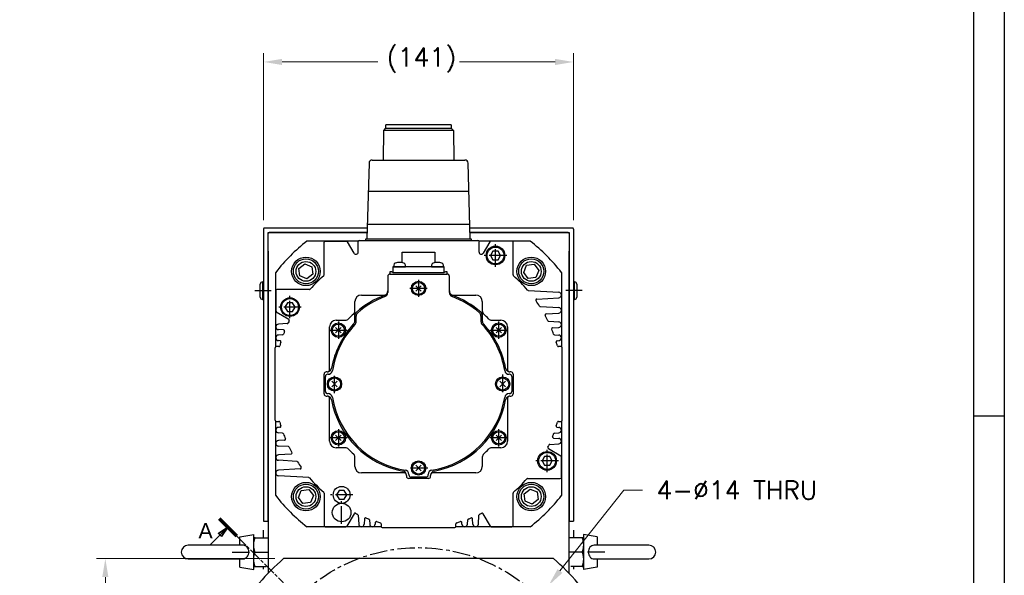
# Model space of a CAD drawing. Extents: x 0 to 1685, y -10 to 1188.
# Tile 10 of 24: x 1234 to 1682, y 522 to 774. Entities that reach past the tile are written whole.
import ezdxf

# ---------------------------------------------------------------- set-up
doc = ezdxf.new("R2010")
doc.units = 0
doc.header["$LTSCALE"] = 25.4
for name, pattern in [('CENTER', [2, 1.25, -0.25, 0.25, -0.25]), ('CHAIN', [0.3543, 0.2362, -0.0295, 0.0591, -0.0295]), ('DASH_CENTER', [14, 11, -1, 1, -1]), ('PHANTOM', [63.5, 31.75, -6.35, 6.35, -6.35, 6.35, -6.35])]:
    doc.linetypes.add(name, pattern=pattern)
doc.layers.get('0').update_dxf_attribs({"linetype": 'CONTINUOUS'})
doc.layers.get('Defpoints').update_dxf_attribs({"linetype": 'CONTINUOUS'})
doc.layers.add('ATA-CENTER', color=133, linetype='CENTER')
doc.layers.add('ATA-DIM', color=252, linetype='CONTINUOUS', lineweight=25)
doc.layers.add('ATA-SECTION', color=3, linetype='CONTINUOUS', lineweight=35)
doc.styles.get("Standard").update_dxf_attribs({"font": 'simplex.shx'})
doc.styles.add('주 문자 (ISO)', font='arial.ttf')
doc.dimstyles.new('ata_A1', dxfattribs={"dimtxt": 4.2, "dimasz": 4.2, "dimexe": 2, "dimexo": 2, "dimgap": 2, "dimtad": 0, "dimtih": 1, "dimtoh": 1, "dimdec": 6, "dimdsep": 46, "dimtxsty": 'Standard', "dimcen": 0, "dimclrd": 252, "dimclre": 252, "dimclrt": 4, "dimadec": 6, "dimazin": 2, "dimtfac": 1, "dimtdec": 6, "dimtofl": 0, "dimtmove": 0, "dimatfit": 3, "dimfxl": 0, "dimtolj": 1, "dimtzin": 0, "dimlwd": 0, "dimlwe": 0, "dimarcsym": 0})

# ---------------------------------------------------------------- blocks, each defined once
blk = doc.blocks.new('*D13665')
at = {"layer": 'ATA-DIM', "color": 252, "lineweight": 0}
for p, q in [((1350.09, 529.11), (1268.96, 529.11)), ((1272.96, 520.71), (1272.96, 465.18)), ((1272.96, 392.51), (1272.96, 448.03)), ((1350.09, 384.11), (1268.96, 384.11))]:
    blk.add_line(p, q, dxfattribs=at)
at = {"layer": 'ATA-DIM', "color": 252}
for points in [[(1274.36, 520.71), (1271.56, 520.71), (1272.96, 529.11)], [(1271.56, 392.51), (1274.36, 392.51), (1272.96, 384.11)]]:
    blk.add_solid(points, dxfattribs=at)
at = {"layer": 'Defpoints', "color": 0}
for p in [(1354.09, 529.11), (1272.96, 384.11), (1354.09, 384.11)]:
    blk.add_point(p, dxfattribs=at)
at = {"layer": 'ATA-DIM', "color": 4, "insert": (1233.99, 461.18), "char_height": 8.4, "attachment_point": 1}
blk.add_mtext('\\A1;145 SQUARE', dxfattribs=at)
blk = doc.blocks.new('ata-Border-A1-002')
at = {"color": 253, "ltscale": 0.5}
blk.add_line((841, 594), (841, 0), dxfattribs=at)
blk.add_line((834, 585), (834, 9))
at = {"color": 253, "linetype": 'Continuous'}
blk.add_line((841, 297), (834, 297), dxfattribs=at)
blk = doc.blocks.new('*D13660')
at = {"layer": 'ATA-DIM', "color": 252, "lineweight": 0}
for p, q in [((1344.98, 683.11), (1344.98, 759.19)), ((1485.98, 683.11), (1485.98, 759.19)), ((1353.38, 755.19), (1396.91, 755.19)), ((1477.58, 755.19), (1434.05, 755.19))]:
    blk.add_line(p, q, dxfattribs=at)
at = {"layer": 'ATA-DIM', "color": 252}
for points in [[(1353.38, 756.59), (1353.38, 753.79), (1344.98, 755.19)], [(1477.58, 753.79), (1477.58, 756.59), (1485.98, 755.19)]]:
    blk.add_solid(points, dxfattribs=at)
at = {"layer": 'Defpoints', "color": 0}
for p in [(1485.98, 755.19), (1344.98, 679.11), (1485.98, 679.11)]:
    blk.add_point(p, dxfattribs=at)
at = {"layer": 'ATA-DIM', "color": 4, "insert": (1400.91, 761.57), "char_height": 8.4, "attachment_point": 1}
blk.add_mtext('\\A1;(141)', dxfattribs=at)
blk = doc.blocks.new('*D13659')
at = {"layer": 'ATA-DIM', "color": 252, "lineweight": 0}
for p, q in [((1508.94, 560.31), (1479.83, 523.49)), ((1517.36, 560.31), (1508.94, 560.31))]:
    blk.add_line(p, q, dxfattribs=at)
at = {"layer": 'ATA-DIM', "color": 252}
blk.add_solid([(1478.73, 524.36), (1480.93, 522.62), (1474.62, 516.9)], dxfattribs=at)
at = {"layer": 'Defpoints', "color": 0}
for p in [(1474.62, 516.9), (1465.94, 505.92)]:
    blk.add_point(p, dxfattribs=at)
at = {"layer": 'ATA-DIM', "color": 4, "insert": (1560.34, 560.31), "char_height": 8.4, "attachment_point": 5}
blk.add_mtext('4-%%c14 THRU', dxfattribs=at)

msp = doc.modelspace()

# ---------------------------------------------------------------- linework, layer by layer
at = {"color": 7, "linetype": 'Continuous'}
for p, q in [((1400.6058173, 725.0156106), (1400.6058173, 726.6056106)), ((1415.4808173, 726.6056106), (1400.6058173, 726.6056106)), ((1430.3558173, 726.6056106), (1415.4808173, 726.6056106)), ((1430.3558173, 726.6056106), (1430.3558173, 725.0156106)), ((1399.5028653, 710.5556106), (1399.6058173, 724.0156106)), ((1399.6058173, 724.0156106), (1400.6058173, 725.0156106)), ((1415.4808173, 724.0156106), (1399.6058173, 724.0156106)), ((1400.6058173, 725.0156106), (1415.4808173, 725.0156106)), ((1415.4808173, 725.0156106), (1430.3558173, 725.0156106)), ((1431.3558173, 724.0156106), (1415.4808173, 724.0156106)), ((1430.3558173, 725.0156106), (1431.3558173, 724.0156106)), ((1431.3558173, 724.0156106), (1431.4587693, 710.5556106)), ((1392.93836, 709.0993238), (1391.9895637, 674.6056106)), ((1394.4377229, 710.5556106), (1415.4808173, 710.5556106)), ((1415.4808173, 710.5556106), (1436.5239118, 710.5556106)), ((1438.972071, 674.6056106), (1438.0232747, 709.0993238)), ((1392.5668232, 696.3556106), (1415.4808173, 696.3556106)), ((1415.4808173, 696.3556106), (1438.3948115, 696.3556106)), ((1392.1295054, 681.3556106), (1415.4808173, 681.3556106)), ((1415.4808173, 681.3556106), (1438.8321293, 681.3556106)), ((1388.0225598, 673.6056106), (1364.6748138, 673.6056106)), ((1372.4808173, 658.2417869), (1372.4808173, 673.1056106)), ((1372.9808173, 673.6056106), (1382.6921422, 673.6056106)), ((1386.1147919, 668.1774074), (1383.1251549, 673.3556106)), ((1387.9808173, 668.6774074), (1387.9808173, 673.4056106)), ((1388.4808173, 673.9056106), (1442.4808173, 673.9056106)), ((1391.4808173, 673.9056106), (1391.4808173, 674.6056106)), ((1391.4808173, 674.6056106), (1439.4808173, 674.6056106)), ((1439.4808173, 674.6056106), (1439.4808173, 673.9056106)), ((1466.2868209, 673.6056106), (1442.9390749, 673.6056106)), ((1442.9808173, 668.6774074), (1442.9808173, 673.4056106)), ((1447.8364798, 673.3556106), (1444.8468427, 668.1774074)), ((1458.4808173, 658.2417869), (1458.4808173, 673.1056106)), ((1408.0808173, 668.6056106), (1422.8808173, 668.6056106)), ((1408.0808173, 663.7966991), (1408.0808173, 668.6056106)), ((1422.8808173, 668.6056106), (1422.8808173, 663.7966991)), ((1449.3261168, 669.1056106), (1448.1714163, 667.1056106)), ((1451.6355179, 669.1056106), (1449.3261168, 669.1056106)), ((1452.7902184, 667.1056106), (1451.6355179, 669.1056106)), ((1448.1714163, 667.1056106), (1449.3261168, 665.1056106)), ((1449.3261168, 665.1056106), (1451.6355179, 665.1056106)), ((1451.6355179, 665.1056106), (1452.7902184, 667.1056106)), ((1350.4808173, 625.5638682), (1350.4808173, 659.4116142)), ((1402.4808173, 658.6056106), (1428.4808173, 658.6056106)), ((1403.7808173, 661.9056106), (1403.7808173, 659.4056106)), ((1427.1808173, 661.9056106), (1403.7808173, 661.9056106)), ((1403.7808173, 659.4056106), (1427.1808173, 659.4056106)), ((1404.174942, 662.7528595), (1404.1008173, 661.9056106)), ((1404.1008173, 661.9056106), (1409.6008173, 661.9056106)), ((1409.6008173, 661.9056106), (1409.5266927, 662.7528595)), ((1421.434942, 662.7528595), (1421.3608173, 661.9056106)), ((1421.3608173, 661.9056106), (1426.8608173, 661.9056106)), ((1426.8608173, 661.9056106), (1426.7866927, 662.7528595)), ((1427.1808173, 659.4056106), (1427.1808173, 661.9056106)), ((1480.4808173, 659.4116142), (1480.4808173, 625.5638682)), ((1401.4808173, 657.6056106), (1401.4808173, 650.29041)), ((1429.4808173, 650.29041), (1429.4808173, 657.6056106)), ((1350.4808173, 651.1056106), (1350.4808173, 641.6942858)), ((1365.844641, 651.6056106), (1350.9808173, 651.6056106)), ((1414.2433805, 653.3430475), (1416.7182542, 650.8681738)), ((1416.7182542, 653.3430475), (1414.2433805, 650.8681738)), ((1465.4406477, 651.1990535), (1479.2308173, 650.3556106)), ((1355.8261168, 645.6056106), (1354.6714163, 643.6056106)), ((1358.1355179, 645.6056106), (1355.8261168, 645.6056106)), ((1359.2902184, 643.6056106), (1358.1355179, 645.6056106)), ((1386.4808173, 637.3120293), (1386.4808173, 646.1056106)), ((1389.4808173, 649.1056106), (1400.2949387, 649.1056106)), ((1430.6666959, 649.1056106), (1441.4808173, 649.1056106)), ((1444.4808173, 646.1056106), (1444.4808173, 637.3120293)), ((1469.3113866, 647.2489122), (1479.2308173, 647.8556106)), ((1356.4146122, 637.9797326), (1350.7308173, 641.261273)), ((1354.6714163, 643.6056106), (1355.8261168, 641.6056106)), ((1355.8261168, 641.6056106), (1358.1355179, 641.6056106)), ((1358.1355179, 641.6056106), (1359.2902184, 643.6056106)), ((1470.9248933, 643.8636227), (1479.2308173, 643.3556106)), ((1473.5020435, 640.5052238), (1479.2308173, 640.8556106)), ((1377.9808173, 637.6056106), (1382.1754124, 637.6056106)), ((1387.0808173, 637.07599), (1387.0808173, 639.5161671)), ((1443.8808173, 639.5161671), (1443.8808173, 637.07599)), ((1448.7862223, 637.6056106), (1452.9808173, 637.6056106)), ((1474.7256828, 637.1311565), (1479.2308173, 636.8556106)), ((1355.742523, 636.100977), (1351.7308173, 635.8556106)), ((1354.0718078, 633.2124295), (1351.7308173, 633.3556106)), ((1374.9808173, 615.1056106), (1374.9808173, 634.6056106)), ((1380.2182542, 631.8681738), (1377.7433805, 634.3430475)), ((1380.2182542, 634.3430475), (1377.7433805, 631.8681738)), ((1453.2182542, 634.3430475), (1450.7433805, 631.8681738)), ((1453.2182542, 631.8681738), (1450.7433805, 634.3430475)), ((1455.9808173, 634.6056106), (1455.9808173, 615.1056106)), ((1476.49297, 634.1881567), (1479.2308173, 634.3556106)), ((1353.5979252, 630.9698078), (1351.7308173, 630.8556106)), ((1352.3694073, 628.3165528), (1351.7308173, 628.3556106)), ((1477.3586635, 630.9701164), (1479.2308173, 630.8556106)), ((1478.5922274, 628.3165528), (1479.2308173, 628.3556106)), ((1350.1808173, 592.1056106), (1350.1808173, 625.1056106)), ((1351.8431712, 625.6056106), (1350.6808173, 625.6056106)), ((1480.2808173, 625.6056106), (1479.1184634, 625.6056106)), ((1480.7808173, 592.1056106), (1480.7808173, 625.1056106)), ((1373.9018747, 614.1056106), (1373.5445093, 614.1056106)), ((1457.4171253, 614.1056106), (1457.05976, 614.1056106)), ((1372.4808173, 604.1056106), (1372.4808173, 613.1056106)), ((1373.0808173, 605.2056106), (1373.0808173, 612.0056106)), ((1374.3254714, 613.0056106), (1374.1173114, 613.0056106)), ((1375.9933805, 609.8430475), (1378.4682542, 607.3681738)), ((1375.9933805, 607.3681738), (1378.4682542, 609.8430475)), ((1454.9682542, 607.3681738), (1452.4933805, 609.8430475)), ((1454.9682542, 609.8430475), (1452.4933805, 607.3681738)), ((1456.8443232, 613.0056106), (1456.6361633, 613.0056106)), ((1457.8808173, 612.0056106), (1457.8808173, 605.2056106)), ((1458.4808173, 613.1056106), (1458.4808173, 604.1056106)), ((1373.5445093, 603.1056106), (1373.9018747, 603.1056106)), ((1374.1173114, 604.2056106), (1374.3254714, 604.2056106)), ((1374.9808173, 582.6056106), (1374.9808173, 602.1056106)), ((1455.9808173, 602.1056106), (1455.9808173, 582.6056106)), ((1456.6361633, 604.2056106), (1456.8443232, 604.2056106)), ((1457.05976, 603.1056106), (1457.4171253, 603.1056106)), ((1350.4808173, 557.799607), (1350.4808173, 591.647353)), ((1350.6808173, 591.6056106), (1351.8431712, 591.6056106)), ((1479.1184634, 591.6056106), (1480.2808173, 591.6056106)), ((1480.4808173, 591.647353), (1480.4808173, 557.799607)), ((1352.3694073, 588.8946685), (1351.7308173, 588.8556106)), ((1478.5922274, 588.8946685), (1479.2308173, 588.8556106)), ((1353.6029711, 586.2411048), (1351.7308173, 586.3556106)), ((1354.4686646, 583.0230645), (1351.7308173, 582.8556106)), ((1377.7433805, 582.8681738), (1380.2182542, 585.3430475)), ((1377.7433805, 585.3430475), (1380.2182542, 582.8681738)), ((1450.7433805, 585.3430475), (1453.2182542, 582.8681738)), ((1450.7433805, 582.8681738), (1453.2182542, 585.3430475)), ((1476.8898269, 583.9987917), (1479.2308173, 583.8556106)), ((1477.3637095, 586.2414134), (1479.2308173, 586.3556106)), ((1356.2359519, 580.0800648), (1351.7308173, 580.3556106)), ((1382.1754124, 579.6056106), (1377.9808173, 579.6056106)), ((1452.9808173, 579.6056106), (1448.7862223, 579.6056106)), ((1474.5470225, 579.2314887), (1480.2308173, 575.9499482)), ((1475.2191116, 581.1102442), (1479.2308173, 581.3556106)), ((1357.4595912, 576.7059974), (1351.7308173, 576.3556106)), ((1360.0367414, 573.3475985), (1351.7308173, 573.8556106)), ((1386.4808173, 571.1056106), (1386.4808173, 575.3002057)), ((1444.4808173, 575.3002057), (1444.4808173, 571.1056106)), ((1472.8261168, 575.6056106), (1471.6714163, 573.6056106)), ((1471.6714163, 573.6056106), (1472.8261168, 571.6056106)), ((1475.1355179, 575.6056106), (1472.8261168, 575.6056106)), ((1476.2902184, 573.6056106), (1475.1355179, 575.6056106)), ((1475.1355179, 571.6056106), (1476.2902184, 573.6056106)), ((1480.4808173, 566.1056106), (1480.4808173, 575.5169355)), ((1361.6502481, 569.962309), (1351.7308173, 569.3556106)), ((1414.2433805, 569.1181738), (1416.7182542, 571.5930475)), ((1416.7182542, 569.1181738), (1414.2433805, 571.5930475)), ((1472.8261168, 571.6056106), (1475.1355179, 571.6056106)), ((1365.520987, 566.0121677), (1351.7308173, 566.8556106)), ((1408.9808173, 568.1056106), (1389.4808173, 568.1056106)), ((1409.9808173, 567.026668), (1409.9808173, 566.6693026)), ((1419.9808173, 565.6056106), (1410.9808173, 565.6056106)), ((1411.0808173, 567.4502647), (1411.0808173, 567.2421047)), ((1418.8808173, 566.2056106), (1412.0808173, 566.2056106)), ((1419.8808173, 567.2421047), (1419.8808173, 567.4502647)), ((1420.9808173, 566.6693026), (1420.9808173, 567.026668)), ((1441.4808173, 568.1056106), (1421.9808173, 568.1056106)), ((1465.1169937, 565.6056106), (1479.9808173, 565.6056106)), ((1379.3261168, 560.1056106), (1378.1714163, 558.1056106)), ((1381.6355179, 560.1056106), (1379.3261168, 560.1056106)), ((1382.7902184, 558.1056106), (1381.6355179, 560.1056106)), ((1372.4808173, 558.9694343), (1372.4808173, 544.1056106)), ((1378.1714163, 558.1056106), (1379.3261168, 556.1056106)), ((1379.3261168, 556.1056106), (1381.6355179, 556.1056106)), ((1381.6355179, 556.1056106), (1382.7902184, 558.1056106)), ((1458.4808173, 544.1056106), (1458.4808173, 558.9694343)), ((1386.1066954, 549.5394055), (1382.8251549, 543.8556106)), ((1387.9854509, 548.8673163), (1388.2308173, 544.8556106)), ((1390.8739984, 547.1966011), (1390.7308173, 544.8556106)), ((1393.1166201, 546.7227185), (1393.2308173, 544.8556106)), ((1437.7308173, 544.8556106), (1437.8450145, 546.7227185)), ((1440.2308173, 544.8556106), (1440.0876362, 547.1966011)), ((1442.7308173, 544.8556106), (1442.9761838, 548.8673163)), ((1448.1364798, 543.8556106), (1444.8549393, 549.5394055)), ((1398.5225598, 543.6056106), (1364.6748138, 543.6056106)), ((1372.9808173, 543.6056106), (1382.3921422, 543.6056106)), ((1395.7698752, 545.4942006), (1395.7308173, 544.8556106)), ((1398.4808173, 544.9679645), (1398.4808173, 543.8056106)), ((1398.9808173, 543.3056106), (1431.9808173, 543.3056106)), ((1466.2868209, 543.6056106), (1432.4390749, 543.6056106)), ((1432.4808173, 543.8056106), (1432.4808173, 544.9679645)), ((1435.2308173, 544.8556106), (1435.1917595, 545.4942006)), ((1448.5694925, 543.6056106), (1457.9808173, 543.6056106))]:
    msp.add_line(p, q, dxfattribs=at)
for p, q in [((1344.9808173, 679.1056106), (1344.9808173, 546.1056106)), ((1392.1270955, 679.6056106), (1345.4808173, 679.6056106)), ((1346.9808173, 677.6056106), (1392.0720828, 677.6056106)), ((1346.9808173, 677.1056106), (1347.4808173, 677.6056106)), ((1346.9808173, 546.1056106), (1346.9808173, 677.6056106)), ((1392.0720828, 677.6056106), (1347.4808173, 677.6056106)), ((1485.4808173, 679.6056106), (1438.8345392, 679.6056106)), ((1483.4808173, 677.6056106), (1438.8895519, 677.6056106)), ((1438.8895519, 677.6056106), (1483.9808173, 677.6056106)), ((1483.4808173, 677.6056106), (1483.9808173, 677.1056106)), ((1483.9808173, 677.6056106), (1483.9808173, 546.1056106)), ((1485.9808173, 679.1056106), (1485.9808173, 546.1056106)), ((1346.9808173, 669.1056106), (1346.9808173, 522.4292386)), ((1483.9808173, 522.4292386), (1483.9808173, 669.1056106)), ((1361.0165175, 661.1997715), (1363.7669244, 663.3057776)), ((1363.7669244, 663.3057776), (1366.9659827, 661.9768583)), ((1464.6400529, 662.6212592), (1468.0749782, 663.0699105)), ((1468.0749782, 663.0699105), (1470.1809843, 660.3195035)), ((1361.4651687, 657.7648462), (1361.0165175, 661.1997715)), ((1366.9659827, 661.9768583), (1367.4146339, 658.541933)), ((1463.3111336, 659.422201), (1464.6400529, 662.6212592)), ((1465.4171397, 656.671794), (1463.3111336, 659.422201)), ((1470.1809843, 660.3195035), (1468.852065, 657.1204453)), ((1343.4808173, 648.1056106), (1343.4808173, 654.1056106)), ((1344.4808173, 655.1056106), (1344.4808173, 647.1056106)), ((1344.4808173, 655.1056106), (1344.9808173, 655.1056106)), ((1364.664227, 656.4359269), (1361.4651687, 657.7648462)), ((1367.4146339, 658.541933), (1364.664227, 656.4359269)), ((1468.852065, 657.1204453), (1465.4171397, 656.671794)), ((1486.4808173, 655.1056106), (1485.9808173, 655.1056106)), ((1486.4808173, 647.1056106), (1486.4808173, 655.1056106)), ((1487.4808173, 654.1056106), (1487.4808173, 648.1056106)), ((1344.4808173, 647.1056106), (1344.9808173, 647.1056106)), ((1486.4808173, 647.1056106), (1485.9808173, 647.1056106)), ((1360.7806504, 556.8917177), (1362.1095696, 560.0907759)), ((1362.1095696, 560.0907759), (1365.544495, 560.5394272)), ((1365.544495, 560.5394272), (1367.650501, 557.7890202)), ((1463.5470007, 558.6692883), (1466.2974077, 560.7752943)), ((1466.2974077, 560.7752943), (1469.4964659, 559.446375)), ((1362.8866564, 554.1413108), (1360.7806504, 556.8917177)), ((1367.650501, 557.7890202), (1366.3215818, 554.589962)), ((1463.995652, 555.2343629), (1463.5470007, 558.6692883)), ((1469.9451172, 556.0114497), (1467.1947102, 553.9054436)), ((1469.4964659, 559.446375), (1469.9451172, 556.0114497)), ((1366.3215818, 554.589962), (1362.8866564, 554.1413108)), ((1467.1947102, 553.9054436), (1463.995652, 555.2343629)), ((1344.9808173, 546.1056106), (1346.9808173, 546.1056106)), ((1344.9808173, 538.6056106), (1344.9808173, 542.1056106)), ((1483.9808173, 546.1056106), (1485.9808173, 546.1056106)), ((1485.9808173, 542.1056106), (1485.9808173, 538.6056106)), ((1334.1808173, 538.9947506), (1340.4808173, 540.1056106)), ((1334.1808173, 535.2556106), (1334.1808173, 538.9947506)), ((1340.4808173, 524.1056106), (1340.4808173, 540.1056106)), ((1341.0613739, 538.6056106), (1346.9808173, 538.6056106)), ((1489.9002608, 538.6056106), (1483.9808173, 538.6056106)), ((1490.4808173, 540.1056106), (1490.4808173, 524.1056106)), ((1496.7808173, 538.9947506), (1490.4808173, 540.1056106)), ((1496.7808173, 538.9947506), (1496.7808173, 535.2556106)), ((1335.3425653, 535.2556106), (1310.6808173, 535.2556106)), ((1520.2808173, 535.2556106), (1495.6190694, 535.2556106)), ((1310.6808173, 528.9556106), (1335.3425653, 528.9556106)), ((1334.1808173, 525.2164706), (1334.1808173, 528.9556106)), ((1341.0613739, 532.1056106), (1346.9808173, 532.1056106)), ((1476.8709631, 529.1056106), (1354.0906715, 529.1056106)), ((1489.9002608, 532.1056106), (1483.9808173, 532.1056106)), ((1495.6190694, 528.9556106), (1520.2808173, 528.9556106)), ((1496.7808173, 528.9556106), (1496.7808173, 525.2164706)), ((1334.1808173, 525.2164706), (1340.4808173, 524.1056106)), ((1341.0613739, 525.6056106), (1346.198785, 525.6056106)), ((1344.9808173, 524.2825295), (1344.9808173, 525.6056106)), ((1489.9002608, 525.6056106), (1484.7628496, 525.6056106)), ((1485.9808173, 525.6056106), (1485.9808173, 524.2825295)), ((1496.7808173, 525.2164706), (1490.4808173, 524.1056106))]:
    msp.add_line(p, q)
at = {"color": 171, "linetype": 'Continuous'}
for p, q in [((1402.4808173, 659.6056106), (1402.4808173, 658.6056106)), ((1403.2451351, 659.6056106), (1402.4808173, 659.6056106)), ((1428.4808173, 659.6056106), (1427.7164996, 659.6056106)), ((1428.4808173, 658.6056106), (1428.4808173, 659.6056106))]:
    msp.add_line(p, q, dxfattribs=at)
at = {"color": 4, "linetype": 'PHANTOM'}
msp.add_line((1350.9765622, 641.4056106), (1350.4808173, 641.4056106), dxfattribs=at)
at = {"color": 7, "linetype": 'Continuous'}
for centre, radius in [((1450.4808173, 667.1056106), 4.25), ((1450.4808173, 667.1056106), 3.85), ((1364.2155757, 659.8708523), 4.5), ((1466.746059, 659.8708523), 4.5), ((1466.746059, 659.8708523), 4.5), ((1415.4808173, 652.1056106), 3.25), ((1415.4808173, 652.1056106), 2.75), ((1356.9808173, 643.6056106), 4.25), ((1356.9808173, 643.6056106), 3.85), ((1378.9808173, 633.1056106), 3.3), ((1451.9808173, 633.1056106), 3.3), ((1378.9808173, 633.1056106), 2.75), ((1451.9808173, 633.1056106), 2.75), ((1377.2308173, 608.6056106), 3.25), ((1377.2308173, 608.6056106), 2.75), ((1453.7308173, 608.6056106), 3.25), ((1453.7308173, 608.6056106), 2.75), ((1378.9808173, 584.1056106), 3.3), ((1451.9808173, 584.1056106), 3.3), ((1378.9808173, 584.1056106), 2.75), ((1451.9808173, 584.1056106), 2.75), ((1415.4808173, 570.3556106), 3.25), ((1473.9808173, 573.6056106), 4.25), ((1473.9808173, 573.6056106), 3.85), ((1415.4808173, 570.3556106), 2.75), ((1364.2155757, 557.340369), 4.5), ((1380.4808173, 558.1056106), 3.85), ((1466.746059, 557.340369), 4.5), ((1380.4808173, 550.1056106), 4.25)]:
    msp.add_circle(centre, radius, dxfattribs=at)
for centre, radius in [((1364.2155757, 659.8708523), 6.5), ((1364.2155757, 659.8708523), 5.7), ((1466.746059, 659.8708523), 6.5), ((1466.746059, 659.8708523), 5.7), ((1364.2155757, 557.340369), 6.5), ((1364.2155757, 557.340369), 5.7), ((1466.746059, 557.340369), 6.5), ((1466.746059, 557.340369), 5.7)]:
    msp.add_circle(centre, radius)
for centre, radius, start, end in [((1394.4377229, 709.0556106), 1.5, 90, 178.33004215), ((1436.5239118, 709.0556106), 1.5, 1.66995785, 90), ((1415.4808173, 608.6056106), 82.5, 128.012279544, 141.987720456), ((1372.9808173, 673.1056106), 0.5, 90, 180), ((1382.6921422, 673.1056106), 0.5, 30, 90), ((1388.4808173, 673.4056106), 0.5, 90, 180), ((1442.4808173, 673.4056106), 0.5, 0, 90), ((1448.2694925, 673.1056106), 0.5, 90, 150), ((1457.9808173, 673.1056106), 0.5, 0, 90), ((1415.4808173, 608.6056106), 82.5, 38.012279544, 51.987720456), ((1386.9808173, 668.6774074), 1, 210, 0), ((1443.9808173, 668.6774074), 1, 180, 330), ((1405.1711367, 662.6657038), 1, 106.257027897, 175), ((1406.8508173, 656.9056106), 7, 90, 106.257027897), ((1406.8508173, 656.9056106), 7, 73.742972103, 90), ((1408.530498, 662.6657038), 1, 5, 73.742972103), ((1422.4311367, 662.6657038), 1, 106.257027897, 175), ((1424.1108173, 656.9056106), 7, 90, 106.257027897), ((1424.1108173, 656.9056106), 7, 73.742972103, 90), ((1425.790498, 662.6657038), 1, 5, 73.742972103), ((1402.4808173, 657.6056106), 1, 90, 180), ((1428.4808173, 657.6056106), 1, 0, 90), ((1415.4808173, 608.6056106), 65.5, 131.230577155, 138.769422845), ((1371.9808173, 658.2417869), 0.5, 311.230577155, 0), ((1458.9808173, 658.2417869), 0.5, 180, 228.769422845), ((1415.4808173, 608.6056106), 65.5, 40.76188053, 48.769422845), ((1350.9808173, 651.1056106), 0.5, 90, 180), ((1365.844641, 652.1056106), 0.5, 270, 318.769422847), ((1399.4808173, 650.9324128), 2, 290.707147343, 0), ((1399.4808173, 650.29041), 2, 290.998448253, 0), ((1431.4808173, 650.9324128), 2, 180, 249.292852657), ((1431.4808173, 650.29041), 2, 180, 249.001551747), ((1479.2308173, 649.1056106), 1.25, 270, 90), ((1389.4808173, 646.1056106), 3, 90, 180), ((1415.4808173, 608.6056106), 43.2499523, 110.707147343, 130.885250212), ((1415.4808173, 608.6056106), 42.65, 110.998448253, 130.499882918), ((1415.4808173, 608.6056106), 42.65, 49.500117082, 69.001551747), ((1415.4808173, 608.6056106), 43.2499523, 49.114749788, 69.292852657), ((1441.4808173, 646.1056106), 3, 0, 90), ((1469.3419109, 646.7498448), 0.5, 93.5, 215.305989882), ((1415.4808173, 608.6056106), 65.5, 32.804479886, 35.305989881), ((1350.9808173, 641.6942858), 0.5, 180, 240), ((1384.4808173, 641.9110156), 2, 312.94677559, 0), ((1388.4808173, 639.7914819), 2, 130.885250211, 180), ((1389.0808173, 639.5161671), 2, 130.499882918, 180), ((1441.8808173, 639.5161671), 2, 0, 49.500117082), ((1442.4808173, 639.7914819), 2, 0, 49.114749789), ((1446.4808173, 641.9110156), 2, 180, 227.05322441), ((1470.9554175, 644.3626901), 0.5, 212.804479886, 266.5), ((1479.2308173, 642.1056106), 1.25, 270, 90), ((1415.4808173, 608.6056106), 65.5, 153.991680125, 154.90261522), ((1356.1646122, 637.5467199), 0.5, 0, 60), ((1356.1646122, 637.5467199), 0.5, 333.991680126, 0), ((1377.9808173, 634.6056106), 3, 90, 180), ((1382.1754124, 639.6056106), 2, 270, 317.05322441), ((1415.4808173, 608.6056106), 43.5, 132.94677559, 137.05322441), ((1384.4808173, 637.3120293), 2, 317.199896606, 0), ((1385.0808173, 637.07599), 2, 316.877337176, 0), ((1445.8808173, 637.07599), 2, 180, 223.122662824), ((1446.4808173, 637.3120293), 2, 180, 222.800103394), ((1415.4808173, 608.6056106), 43.5, 42.94677559, 47.05322441), ((1448.7862223, 639.6056106), 2, 222.94677559, 270), ((1452.9808173, 634.6056106), 3, 0, 90), ((1473.5325677, 640.0061564), 0.5, 93.5, 208.409225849), ((1415.4808173, 608.6056106), 65.5, 26.089007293, 28.409225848), ((1474.7562071, 637.6302238), 0.5, 206.089007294, 266.5), ((1479.2308173, 635.6056106), 1.25, 270, 90), ((1351.7308173, 634.6056106), 1.25, 90, 270), ((1415.4808173, 608.6056106), 65.5, 158.575863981, 159.731919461), ((1354.0412835, 632.7133621), 0.5, 338.575863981, 86.5), ((1415.4808173, 608.6056106), 40.2499523, 137.199896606, 169.774951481), ((1415.4808173, 608.6056106), 39.65, 136.877337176, 171.160826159), ((1415.4808173, 608.6056106), 39.65, 8.839173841, 43.122662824), ((1415.4808173, 608.6056106), 40.2499523, 10.225048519, 42.800103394), ((1476.5234943, 633.6890893), 0.5, 93.5, 202.338597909), ((1415.4808173, 608.6056106), 65.4953734, 20.269849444, 22.338597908), ((1351.7308173, 629.6056106), 1.25, 90, 270), ((1415.4808173, 608.6056106), 65.5, 163.076835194, 164.624043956), ((1352.338883, 627.8174854), 0.5, 343.076835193, 86.5), ((1353.5674009, 631.4688752), 0.5, 273.5, 339.731919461), ((1477.3891878, 631.4691838), 0.5, 200.269849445, 266.5), ((1478.6227516, 627.8174854), 0.5, 93.5, 196.923164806), ((1415.4808173, 608.6056106), 65.5, 15.375956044, 16.923164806), ((1479.2308173, 629.6056106), 1.25, 270, 90), ((1350.6808173, 625.1056106), 0.5, 90, 180), ((1351.8431712, 626.1056106), 0.5, 270, 344.624043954), ((1479.1184634, 626.1056106), 0.5, 195.375956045, 270), ((1480.2808173, 625.1056106), 0.5, 0, 90), ((1373.4808173, 613.1056106), 1, 90, 180), ((1373.9018747, 616.1056106), 2, 270, 349.774951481), ((1373.9808173, 615.1056106), 1, 270, 0), ((1374.3254714, 615.0056106), 2, 270, 351.160826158), ((1456.6361633, 615.0056106), 2, 188.839173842, 270), ((1457.05976, 616.1056106), 2, 190.225048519, 270), ((1456.9808173, 615.1056106), 1, 180, 270), ((1457.4808173, 613.1056106), 1, 0, 90), ((1374.0808173, 612.0056106), 1, 90, 180), ((1456.8808173, 612.0056106), 1, 0, 90), ((1374.0808173, 605.2056106), 1, 180, 270), ((1456.8808173, 605.2056106), 1, 270, 0), ((1373.4808173, 604.1056106), 1, 180, 270), ((1373.9018747, 601.1056106), 2, 10.225048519, 90), ((1373.9808173, 602.1056106), 1, 0, 90), ((1374.3254714, 602.2056106), 2, 8.839173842, 90), ((1415.4808173, 608.6056106), 40.2499523, 190.225048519, 259.774951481), ((1415.4808173, 608.6056106), 39.65, 188.839173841, 261.160826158), ((1415.4808173, 608.6056106), 39.65, 278.839173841, 351.160826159), ((1415.4808173, 608.6056106), 40.2499523, 280.225048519, 349.774951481), ((1456.6361633, 602.2056106), 2, 90, 171.160826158), ((1457.05976, 601.1056106), 2, 90, 169.774951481), ((1456.9808173, 602.1056106), 1, 90, 180), ((1457.4808173, 604.1056106), 1, 270, 0), ((1350.6808173, 592.1056106), 0.5, 180, 270), ((1351.8431712, 591.1056106), 0.5, 15.375956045, 90), ((1479.1184634, 591.1056106), 0.5, 90, 164.624043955), ((1480.2808173, 592.1056106), 0.5, 270, 0), ((1351.7308173, 587.6056106), 1.25, 90, 270), ((1415.4808173, 608.6056106), 65.5, 195.375956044, 196.923164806), ((1352.338883, 589.3937359), 0.5, 273.5, 16.923164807), ((1478.6227516, 589.3937359), 0.5, 163.076835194, 266.5), ((1415.4808173, 608.6056106), 65.5, 343.076835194, 344.624043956), ((1479.2308173, 587.6056106), 1.25, 270, 90), ((1351.7308173, 581.6056106), 1.25, 90, 270), ((1353.5724469, 585.7420374), 0.5, 20.269849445, 86.5), ((1415.4808173, 608.6056106), 65.4953734, 200.269849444, 202.338597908), ((1354.4381404, 583.5221319), 0.5, 273.5, 22.338597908), ((1377.9808173, 582.6056106), 3, 180, 270), ((1452.9808173, 582.6056106), 3, 270, 0), ((1476.9203512, 584.4978591), 0.5, 158.575863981, 266.5), ((1415.4808173, 608.6056106), 65.5, 338.575863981, 339.731919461), ((1477.3942337, 585.742346), 0.5, 93.500000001, 159.73191946), ((1479.2308173, 582.6056106), 1.25, 270, 90), ((1356.2054276, 579.5809974), 0.5, 26.089007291, 86.5), ((1415.4808173, 608.6056106), 65.5, 206.089007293, 208.409225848), ((1382.1754124, 577.6056106), 2, 42.94677559, 90), ((1415.4808173, 608.6056106), 43.5, 222.94677559, 227.05322441), ((1415.4808173, 608.6056106), 43.5, 312.94677559, 317.05322441), ((1448.7862223, 577.6056106), 2, 90, 137.05322441), ((1474.7970225, 579.6645014), 0.5, 153.991680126, 240), ((1415.4808173, 608.6056106), 65.5, 333.991680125, 334.90261522), ((1475.2496359, 580.6111768), 0.5, 93.5, 154.902615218), ((1351.7308173, 575.1056106), 1.25, 90, 270), ((1357.4290669, 577.2050648), 0.5, 273.5, 28.409225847), ((1384.4808173, 575.3002057), 2, 0, 47.05322441), ((1446.4808173, 575.3002057), 2, 132.94677559, 180), ((1479.9808173, 575.5169355), 0.5, 0, 60), ((1351.7308173, 568.1056106), 1.25, 90, 270), ((1360.0062171, 572.8485311), 0.5, 32.804479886, 86.5), ((1415.4808173, 608.6056106), 65.5, 212.804479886, 215.305989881), ((1361.6197238, 570.4613764), 0.5, 273.5, 35.305989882), ((1389.4808173, 571.1056106), 3, 180, 270), ((1407.9808173, 567.026668), 2, 0, 79.774951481), ((1409.0808173, 567.4502647), 2, 0, 81.160826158), ((1421.8808173, 567.4502647), 2, 98.839173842, 180), ((1422.9808173, 567.026668), 2, 100.225048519, 180), ((1441.4808173, 571.1056106), 3, 270, 0), ((1365.4904627, 565.5131003), 0.5, 40.761880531, 86.5), ((1415.4808173, 608.6056106), 65.5, 220.76188053, 228.769422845), ((1408.9808173, 567.1056106), 1, 0, 90), ((1410.9808173, 566.6056106), 1, 180, 270), ((1412.0808173, 567.2056106), 1, 180, 270), ((1418.8808173, 567.2056106), 1, 270, 0), ((1419.9808173, 566.6056106), 1, 270, 0), ((1421.9808173, 567.1056106), 1, 90, 180), ((1415.4808173, 608.6056106), 65.5, 311.230577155, 318.769422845), ((1465.1169937, 565.1056106), 0.5, 90, 138.769422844), ((1479.9808173, 566.1056106), 0.5, 270, 0), ((1415.4808173, 608.6056106), 82.5, 218.012279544, 231.987720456), ((1371.9808173, 558.9694343), 0.5, 0, 48.769422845), ((1458.9808173, 558.9694343), 0.5, 131.230577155, 180), ((1415.4808173, 608.6056106), 82.5, 308.012279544, 321.987720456), ((1386.5397081, 549.2894055), 0.5, 63.991680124, 150), ((1415.4808173, 608.6056106), 65.5, 243.991680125, 244.90261522), ((1387.4863835, 548.836792), 0.5, 3.5, 64.90261522), ((1391.3730658, 547.1660768), 0.5, 68.575863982, 176.5), ((1415.4808173, 608.6056106), 65.5, 248.575863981, 249.731919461), ((1392.6175527, 546.6921942), 0.5, 3.5, 69.73191946), ((1438.3440819, 546.6921942), 0.5, 110.26808054, 176.5), ((1415.4808173, 608.6056106), 65.5, 290.268080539, 291.424136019), ((1439.5885688, 547.1660768), 0.5, 3.5, 111.42413602), ((1443.4752512, 548.836792), 0.5, 115.097384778, 176.5), ((1415.4808173, 608.6056106), 65.5, 295.09738478, 296.008319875), ((1444.4219266, 549.2894055), 0.5, 30, 116.008319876), ((1372.9808173, 544.1056106), 0.5, 180, 270), ((1382.3921422, 544.1056106), 0.5, 270, 330), ((1389.4808173, 544.8556106), 1.25, 180, 0), ((1394.4808173, 544.8556106), 1.25, 180, 0), ((1396.2689426, 545.4636763), 0.5, 73.076835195, 176.5), ((1415.4808173, 608.6056106), 65.5, 253.076835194, 254.624043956), ((1397.9808173, 544.9679645), 0.5, 0, 74.624043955), ((1398.9808173, 543.8056106), 0.5, 180, 270), ((1431.9808173, 543.8056106), 0.5, 270, 0), ((1432.9808173, 544.9679645), 0.5, 105.375956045, 180), ((1415.4808173, 608.6056106), 65.5, 285.375956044, 286.923164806), ((1434.6926921, 545.4636763), 0.5, 3.5, 106.923164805), ((1436.4808173, 544.8556106), 1.25, 180, 0), ((1441.4808173, 544.8556106), 1.25, 180, 0), ((1448.5694925, 544.1056106), 0.5, 210, 270), ((1457.9808173, 544.1056106), 0.5, 270, 0)]:
    msp.add_arc(centre, radius, start, end, dxfattribs=at)
for centre, radius, start, end in [((1345.4808173, 679.1056106), 0.5, 90, 180), ((1485.4808173, 679.1056106), 0.5, 0, 90), ((1344.4808173, 654.1056106), 1, 90, 180), ((1486.4808173, 654.1056106), 1, 0, 90), ((1344.4808173, 648.1056106), 1, 180, 270), ((1486.4808173, 648.1056106), 1, 270, 0), ((1310.6808173, 532.1056106), 3.15, 90, 270), ((1520.2808173, 532.1056106), 3.15, 270, 90), ((1415.4808173, 456.6056106), 95, 130.256612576, 139.743387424), ((1415.4808173, 456.6056106), 95, 40.256612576, 49.743387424)]:
    msp.add_arc(centre, radius, start, end)
at = {"color": 171, "linetype": 'Continuous'}
for centre, start, end in [((1403.1778034, 658.60788), 52.913938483, 86.139259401), ((1427.7838313, 658.60788), 93.860740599, 127.086061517)]:
    msp.add_arc(centre, 1, start, end, dxfattribs=at)
at = {"color": 1, "linetype": 'DASH_CENTER'}
for centre, start, end in [((1465.471172, 651.6981209), 220.761880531, 266.5), ((1355.7119988, 636.6000444), 273.5, 334.902615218)]:
    msp.add_arc(centre, 0.5, start, end, dxfattribs=at)
for points, weights in [([(1341.0613739, 538.6056106), (1340.4808173, 538.6056106), (1340.4808173, 538.6056106)], [1.01001874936, 1.04314139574, 1]), ([(1340.4808173, 535.3556106), (1340.4808173, 536.8639409), (1341.0613739, 538.6056106)], [1, 1.04314139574, 1.01001874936]), ([(1490.4808173, 538.6056106), (1490.4808173, 538.6056106), (1489.9002608, 538.6056106)], [1, 1.04314139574, 1.01001874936]), ([(1489.9002608, 538.6056106), (1490.4808173, 536.8639409), (1490.4808173, 535.3556106)], [1.01001874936, 1.04314139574, 1]), ([(1341.0613739, 532.1056106), (1340.4808173, 533.8472804), (1340.4808173, 535.3556106)], [1.01001874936, 1.04314139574, 1]), ([(1490.4808173, 535.3556106), (1490.4808173, 533.8472804), (1489.9002608, 532.1056106)], [1, 1.04314139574, 1.01001874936]), ([(1340.4808173, 528.8556106), (1340.4808173, 530.3639409), (1341.0613739, 532.1056106)], [1, 1.04314139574, 1.01001874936]), ([(1341.0613739, 525.6056106), (1340.4808173, 527.3472804), (1340.4808173, 528.8556106)], [1.01001874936, 1.04314139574, 1]), ([(1489.9002608, 532.1056106), (1490.4808173, 530.3639409), (1490.4808173, 528.8556106)], [1.01001874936, 1.04314139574, 1]), ([(1490.4808173, 528.8556106), (1490.4808173, 527.3472804), (1489.9002608, 525.6056106)], [1, 1.04314139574, 1.01001874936]), ([(1340.4808173, 525.6056106), (1340.4808173, 525.6056106), (1341.0613739, 525.6056106)], [1, 1.04314139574, 1.01001874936]), ([(1489.9002608, 525.6056106), (1490.4808173, 525.6056106), (1490.4808173, 525.6056106)], [1.01001874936, 1.04314139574, 1])]:
    msp.add_rational_spline(points, weights, degree=2)
for points in [[(1335.3425609, 528.9555988), (1335.4256682, 528.9556022), (1335.508537, 528.9587072), (1335.9658984, 528.993825), (1336.3199829, 529.0881225), (1336.9855415, 529.4204805), (1337.2814625, 529.6604389), (1337.7686196, 530.2566766), (1337.9540966, 530.6079779), (1338.1981788, 531.3729156), (1338.2552238, 531.7786655), (1338.237661, 532.5970071), (1338.162415, 533.0010873), (1337.8843824, 533.7456837), (1337.6861009, 534.0801158), (1337.1885374, 534.6300999), (1336.8987279, 534.8452928), (1336.2318967, 535.1526883), (1335.8651369, 535.2367498), (1335.4336544, 535.2546798), (1335.3881207, 535.2556178), (1335.342558, 535.2556277)], [(1495.6190737, 535.2556225), (1495.5359665, 535.255619), (1495.4530977, 535.2525141), (1494.9957362, 535.2173962), (1494.6416517, 535.1230987), (1493.9760932, 534.7907408), (1493.6801722, 534.5507824), (1493.1930151, 533.9545447), (1493.0075381, 533.6032433), (1492.7634559, 532.8383056), (1492.7064109, 532.4325558), (1492.7239737, 531.6142141), (1492.7992197, 531.2101339), (1493.0772523, 530.4655375), (1493.2755338, 530.1311055), (1493.7730973, 529.5811214), (1494.0629067, 529.3659285), (1494.729738, 529.0585329), (1495.0964978, 528.9744715), (1495.5279803, 528.9565415), (1495.573514, 528.9556034), (1495.6190766, 528.9555936)]]:
    msp.add_open_spline(points, degree=3, knots=[-1.1220648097, -1.1220648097, -1.1220648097, -1.1220648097, -1.0965690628, -1.0965690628, -0.9807252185, -0.9807252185, -0.8586322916, -0.8586322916, -0.7353053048, -0.7353053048, -0.6127162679, -0.6127162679, -0.4893775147, -0.4893775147, -0.3679615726, -0.3679615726, -0.2521654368, -0.2521654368, -0.1335841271, -0.1335841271, -0.1196121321, -0.1196121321, -0.1196121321, -0.1196121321])
at = {"layer": 'ATA-CENTER', "ltscale": 0.25}
for p, q in [((1450.4808173, 662.0056106), (1450.4808173, 672.2056106)), ((1455.5808173, 667.1056106), (1445.3808173, 667.1056106)), ((1415.4808173, 656.0056106), (1415.4808173, 648.2056106)), ((1340.9808173, 651.1056106), (1348.4808173, 651.1056106)), ((1419.3808173, 652.1056106), (1411.5808173, 652.1056106)), ((1489.9808173, 651.1056106), (1482.4808173, 651.1056106)), ((1356.9808173, 638.5056106), (1356.9808173, 648.7056106)), ((1362.0808173, 643.6056106), (1351.8808173, 643.6056106)), ((1378.9808173, 637.1056106), (1378.9808173, 629.1056106)), ((1451.9808173, 629.1056106), (1451.9808173, 637.1056106)), ((1374.9808173, 633.1056106), (1382.9808173, 633.1056106)), ((1447.9808173, 633.1056106), (1455.9808173, 633.1056106)), ((1377.2308173, 604.3556106), (1377.2308173, 612.8556106)), ((1453.7308173, 612.8556106), (1453.7308173, 604.3556106)), ((1378.9808173, 588.1056106), (1378.9808173, 580.1056106)), ((1451.9808173, 580.1056106), (1451.9808173, 588.1056106)), ((1382.9808173, 584.1056106), (1374.9808173, 584.1056106)), ((1455.9808173, 584.1056106), (1447.9808173, 584.1056106)), ((1473.9808173, 568.5056106), (1473.9808173, 578.7056106)), ((1479.0808173, 573.6056106), (1468.8808173, 573.6056106)), ((1419.7308173, 570.3556106), (1411.2308173, 570.3556106)), ((1385.5808173, 558.1056106), (1375.3808173, 558.1056106)), ((1380.4808173, 545.0056106), (1380.4808173, 555.2056106)), ((1330.6808173, 532.1056106), (1343.9808173, 532.1056106)), ((1500.2808173, 532.1056106), (1486.9808173, 532.1056106))]:
    msp.add_line(p, q, dxfattribs=at)
msp.add_circle((1415.4808173, 456.6056106), 77.5, dxfattribs=at)
at = {"layer": 'ATA-SECTION', "linetype": 'Continuous', "lineweight": 70}
msp.add_line((1324.7517196, 547.3347084), (1332.5855546, 539.5008733), dxfattribs=at)
at = {"layer": 'ATA-SECTION', "linetype": 'Continuous'}
for p, q in [((1328.6686371, 543.4177908), (1324.4259964, 540.5893637)), ((1325.1331032, 539.8822569), (1328.6686371, 543.4177908)), ((1325.84021, 539.1751502), (1328.6686371, 543.4177908)), ((1320.5851822, 535.334336), (1325.1331032, 539.8822569))]:
    msp.add_line(p, q, dxfattribs=at)
at = {"layer": 'ATA-SECTION', "linetype": 'CHAIN'}
msp.add_line((1332.5855546, 539.5008733), (1489.9432958, 382.1431321), dxfattribs=at)
at = {"layer": 'ATA-SECTION', "linetype": 'Continuous', "flags": 128}
msp.add_lwpolyline([(1325.8402024, 539.175151), (1328.6686287, 543.4177906), (1324.4259987, 540.5893642), (1325.8402024, 539.175151)], dxfattribs=at)
at = {"layer": 'ATA-SECTION'}
msp.add_solid([(1325.8402024, 539.175151), (1328.6686287, 543.4177906), (1324.4259987, 540.5893642), (1325.8402024, 539.175151)], dxfattribs=at)

# ---------------------------------------------------------------- block references
at = {"xscale": 2, "yscale": 2, "zscale": 2}
msp.add_blockref('ata-Border-A1-002', (0, 0), dxfattribs=at)

# ---------------------------------------------------------------- texts
at = {"layer": 'ATA-SECTION', "insert": (1315.2975019, 538.2862579), "char_height": 6.9999999, "attachment_point": 7, "style": '주 문자 (ISO)'}
msp.add_mtext('A', dxfattribs=at)

# ---------------------------------------------------------------- dimensions: what is measured, and where the dimension line sits
at = {"layer": 'ATA-DIM'}
for base, p1, p2, angle, text, picture, middle in [((1485.9808173, 755.1906158), (1344.9808173, 679.1056106), (1485.9808173, 679.1056106), 180, '(<>)', '*D13660', (1415.4808173, 755.1906158)), ((1272.9638575, 384.1056106), (1354.0906715, 529.1056106), (1354.0906715, 384.1056106), 90, '<> SQUARE', '*D13665', (1272.9638575, 456.6056106))]:
    dim = msp.add_linear_dim(base=base, p1=p1, p2=p2, angle=angle, text=text, dimstyle='ata_A1', override={"dimscale": 2, "dimtol": 0, "dimlim": 0, "dimtp": 0, "dimtm": 0, "dimtfac": 0.571429, "dimtdec": 2, "dimtolj": 1, "dimtzin": 0}, dxfattribs=at)
    dim.commit()
    dim.dimension.update_dxf_attribs({"geometry": picture, "text_midpoint": middle, "dimtype": 160})
dim = msp.add_diameter_dim_2p(p1=(1465.9403132, 505.9151849), p2=(1474.6228725, 516.8975874), text='4-<> THRU', dimstyle='ata_A1', override={"dimscale": 2, "dimtp": 0.1, "dimtm": 0.1, "dimtfac": 0.71, "dimtdec": 3, "dimtolj": 0, "dimtzin": 8}, dxfattribs=at)
dim.commit()
dim.dimension.update_dxf_attribs({"geometry": '*D13659', "text_midpoint": (1560.3403193, 560.3050664), "dimtype": 163})

doc.saveas('drawing.dxf')
